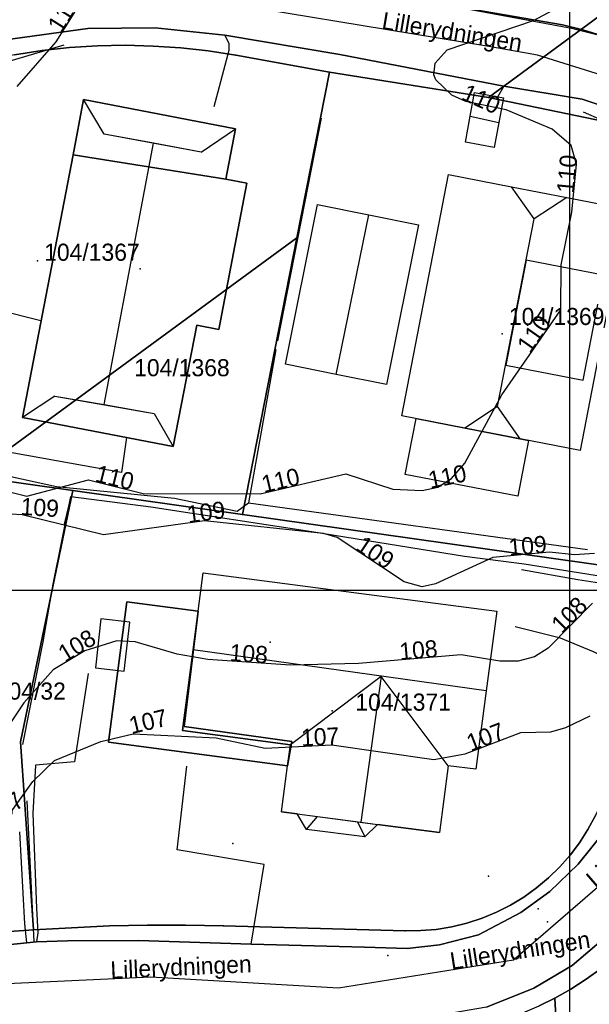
# Model space of a CAD drawing. Header units: metres. Extents: x 92348 to 92653, y 1600225 to 1600392.
# Tile 10 of 14: x 92518 to 92551, y 1600276 to 1600333. Entities that reach past the tile are written whole.
import ezdxf

# ---------------------------------------------------------------- set-up
doc = ezdxf.new("R2010")
doc.units = ezdxf.units.M
doc.header["$LTSCALE"] = 25.4
for name, color, linetype in [('Adresse', 10, 'Continuous'), ('AnnenBygning', 10, 'Continuous'), ('AnnetVegarealAvgrensning', 10, 'Continuous'), ('ArealressursFlate', 10, 'Continuous'), ('ArealressursGrense', 10, 'Continuous'), ('Bygning', 10, 'Continuous'), ('Bygningsdelelinje', 10, 'Continuous'), ('Bygningslinje', 10, 'Continuous'), ('Eiendomsgrense', 10, 'Continuous'), ('elveg20.v_kartverket_255_veglenke', 10, 'Continuous'), ('Flaggstang', 10, 'Continuous'), ('GatenavnTekst', 10, 'Continuous'), ('Gidtekst', 10, 'Continuous'), ('Gjerde', 10, 'Continuous'), ('GnrBnrTekst', 10, 'Continuous'), ('Hekk', 10, 'Continuous'), ('HoydeTekst', 10, 'Continuous'), ('HøydeKurve', 10, 'Continuous'), ('Kumlokk', 10, 'Continuous'), ('Mast', 10, 'Continuous'), ('MurLoddrett', 10, 'Continuous'), ('Mønelinje', 10, 'Continuous'), ('Rutenett', 10, 'Continuous'), ('Takkant', 10, 'Continuous'), ('Taksprang', 10, 'Continuous'), ('TaksprangBunn', 10, 'Continuous'), ('Teig', 10, 'Continuous'), ('Teiggrensepunkt', 10, 'Continuous'), ('Trapp', 10, 'Continuous'), ('VegAnnenAvgrensning', 10, 'Continuous'), ('Vegdekkekant', 10, 'Continuous'), ('VegKjørende', 10, 'Continuous'), ('Veranda', 10, 'Continuous')]:
    doc.layers.add(name, color=color, linetype=linetype)

msp = doc.modelspace()

# ---------------------------------------------------------------- linework, layer by layer
at = {"layer": 'Adresse'}
for p in [(92524.944, 1600318.773), (92546.068, 1600314.976), (92532.539, 1600296.981)]:
    msp.add_point(p, dxfattribs=at)
at = {"layer": 'AnnenBygning'}
msp.add_polyline3d([(92543.93, 1600326.15, 111.66), (92544.2, 1600327.68, 112.12), (92544.46, 1600329.05, 111.66), (92546.15, 1600328.74, 111.66), (92545.89, 1600327.31, 112.12), (92545.61, 1600325.84, 111.66)], close=True, dxfattribs=at)
at = {"layer": 'AnnetVegarealAvgrensning'}
msp.add_line((92546.17, 1600329.42, 109.8), (92545.81, 1600328.78, 109.92), dxfattribs=at)
for points in [[(92529.26, 1600328.24, 110.65), (92530.13, 1600331.52, 110.44), (92530.14, 1600331.92, 110.44), (92529.88, 1600332.4, 110.44)], [(92547.2, 1600301.22, 108.75), (92550.5, 1600300.64, 107.97), (92553.79, 1600300.13, 107.4), (92556.54, 1600299.65, 106.84), (92557.97, 1600299.64, 106.84)], [(92555.11, 1600292.53, 106.42), (92554.67, 1600293.63, 106.58), (92553.61, 1600295.03, 106.85), (92552.65, 1600295.78, 107.05), (92551.4, 1600296.42, 107.41), (92549.49, 1600297.21, 107.86), (92546.83, 1600297.86, 108.43)], [(92521.91, 1600295.14, 107.02), (92521.1, 1600289.99, 106.75), (92518.83, 1600289.79, 106.73), (92518.67, 1600286.97, 106.61), (92518.88, 1600281.44, 106.43), (92518.96, 1600280, 106.39), (92518.89, 1600279.49, 106.33)], [(92531.43, 1600279.34, 106.27), (92532.18, 1600284, 106.34), (92527.1, 1600284.85, 106.52), (92527.67, 1600289.73, 106.79)], [(92518.33, 1600279.43, 106.36), (92518.2, 1600280.53, 106.45), (92517.92, 1600285.91, 106.63)]]:
    msp.add_polyline3d(points, dxfattribs=at)
at = {"layer": 'ArealressursFlate'}
for points in [[(92553.05, 1600332.02), (92550.78, 1600332.72), (92549.6, 1600333), (92542.14, 1600334.29)], [(92542.14, 1600334.29), (92549.6, 1600333), (92550.78, 1600332.72), (92553.05, 1600332.02)], [(92553.01, 1600327.9), (92550.74, 1600328.67), (92546.17, 1600329.42), (92536.6, 1600331.28), (92529.88, 1600332.4), (92525.82, 1600332.84), (92521.89, 1600332.8), (92517.08, 1600332.13), (92513.17, 1600331.11), (92509.76, 1600329.93), (92506.1, 1600328.33), (92504.16, 1600327.29), (92503.33, 1600326.65), (92502.34, 1600326.1), (92500.86, 1600325.21), (92498.81, 1600326.64), (92496.26, 1600328.42), (92503.53, 1600331.56), (92508.13, 1600333.53)], [(92517.08, 1600332.13), (92521.89, 1600332.8), (92525.82, 1600332.84), (92529.88, 1600332.4), (92536.6, 1600331.28), (92546.17, 1600329.42), (92550.74, 1600328.67), (92553.01, 1600327.9)], [(92513.59, 1600278.93), (92518.33, 1600279.43), (92518.89, 1600279.49), (92520.69, 1600279.54), (92524.84, 1600279.57), (92531.43, 1600279.34), (92538.04, 1600279.17), (92540.53, 1600279.09), (92542.41, 1600279.3), (92544.69, 1600279.89), (92547.17, 1600281.19), (92548.86, 1600282.42), (92550.52, 1600284.02), (92552.11, 1600286)], [(92552.11, 1600286), (92550.52, 1600284.02), (92548.86, 1600282.42), (92547.17, 1600281.19), (92544.69, 1600279.89), (92542.41, 1600279.3), (92540.53, 1600279.09), (92538.04, 1600279.17), (92531.43, 1600279.34), (92524.84, 1600279.57), (92520.69, 1600279.54), (92518.89, 1600279.49), (92518.33, 1600279.43), (92513.59, 1600278.93)], [(92545.16, 1600275.68), (92547.92, 1600276.77), (92550.16, 1600278.1), (92552, 1600279.65)], [(92552, 1600279.65), (92550.16, 1600278.1), (92547.92, 1600276.77), (92545.16, 1600275.68)]]:
    msp.add_lwpolyline(points, dxfattribs=at)
at = {"layer": 'ArealressursGrense'}
for p, q in [((92542.14, 1600334.29), (92549.6, 1600333)), ((92549.6, 1600333), (92550.78, 1600332.72)), ((92518.89, 1600279.49), (92518.33, 1600279.43))]:
    msp.add_line(p, q, dxfattribs=at)
for points in [[(92500.86, 1600325.21), (92502.34, 1600326.1), (92503.33, 1600326.65), (92504.16, 1600327.29), (92506.1, 1600328.33), (92509.76, 1600329.93), (92513.17, 1600331.11), (92517.08, 1600332.13), (92521.89, 1600332.8), (92525.82, 1600332.84), (92529.88, 1600332.4)], [(92529.88, 1600332.4), (92536.6, 1600331.28), (92546.17, 1600329.42)], [(92550.78, 1600332.72), (92553.05, 1600332.02), (92555.06, 1600331.31), (92557.48, 1600330.13), (92559.32, 1600328.94)], [(92557.97, 1600299.64), (92559.78, 1600304.24), (92561.88, 1600309.76), (92562.88, 1600313.11), (92562.99, 1600314.82), (92562.72, 1600316.54), (92562.1, 1600318.73), (92561.05, 1600320.96), (92560.04, 1600322.56), (92558.4, 1600324.3), (92557.23, 1600325.46), (92555.01, 1600327.04), (92553.01, 1600327.9), (92550.74, 1600328.67), (92546.17, 1600329.42)], [(92555.11, 1600292.53), (92553.36, 1600288.42), (92552.11, 1600286), (92550.52, 1600284.02), (92548.86, 1600282.42), (92547.17, 1600281.19), (92544.69, 1600279.89), (92542.41, 1600279.3), (92540.53, 1600279.09), (92538.04, 1600279.17), (92531.43, 1600279.34)], [(92554.14, 1600281.88), (92552, 1600279.65), (92550.16, 1600278.1), (92547.92, 1600276.77), (92545.16, 1600275.68), (92542, 1600275.13)], [(92518.33, 1600279.43), (92513.59, 1600278.93), (92510.85, 1600278.49)], [(92531.43, 1600279.34), (92524.84, 1600279.57), (92520.69, 1600279.54), (92518.89, 1600279.49)]]:
    msp.add_lwpolyline(points, dxfattribs=at)
at = {"layer": 'Bygning'}
for points in [[(92521.02, 1600325.42, 114.05), (92521.63, 1600328.65, 114.1), (92530.51, 1600326.94, 113.93), (92529.94, 1600324, 113.91)], [(92521.02, 1600325.42, 113.96), (92529.94, 1600324, 113.91), (92531.17, 1600323.76, 113.44), (92529.53, 1600315.23, 113.44), (92528.24, 1600315.48, 113.82), (92526.87, 1600308.39, 113.82), (92518.07, 1600310.09, 113.82)], [(92549.85, 1600322.93, 116.72), (92553.35, 1600322.25, 113.45), (92550.63, 1600308.17, 113.45), (92547.12, 1600308.85, 116.72), (92543.9, 1600309.47, 116.72), (92540.22, 1600310.18, 113.45), (92542.94, 1600324.27, 113.45), (92546.63, 1600323.56, 116.72)], [(92536.39, 1600312.6, 114.42), (92533.42, 1600313.2, 113.07), (92535.3, 1600322.52, 113.07), (92538.29, 1600321.92, 114.42), (92541.19, 1600321.33, 113.07), (92539.32, 1600312.01, 113.07)], [(92533.55, 1600289.75, 110.25), (92533.79, 1600291.18, 112.31), (92527.5, 1600292.05, 112.28), (92528.33, 1600298.78, 110.17), (92528.62, 1600301.03, 112.39), (92545.76, 1600298.78, 112.39), (92545.15, 1600294.13, 115.44), (92544.54, 1600289.56, 112.39), (92542.93, 1600289.76, 112.39), (92542.42, 1600285.86, 112.39), (92538.8, 1600286.34, 114.79), (92538.05, 1600285.61, 112.35), (92534.66, 1600286.05, 112.35), (92534.1, 1600286.95, 112.35), (92533.2, 1600287.07, 112.39)], [(92533.55, 1600289.75, 110.25), (92523.09, 1600291.13, 110.17), (92524.17, 1600299.33, 110.17), (92528.33, 1600298.78, 110.17), (92527.5, 1600292.05, 112.28), (92533.79, 1600291.18, 112.31)]]:
    msp.add_polyline3d(points, close=True, dxfattribs=at)
at = {"layer": 'Bygningsdelelinje'}
msp.add_line((92529.94, 1600324, 113.91), (92521.02, 1600325.42, 113.96), dxfattribs=at)
msp.add_polyline3d([(92533.55, 1600289.75, 110.25), (92533.79, 1600291.18, 112.31), (92527.5, 1600292.05, 112.28), (92528.33, 1600298.78, 110.17)], dxfattribs=at)
at = {"layer": 'Bygningslinje'}
for p, q in [((92522.84, 1600326.62, 115.06), (92521.63, 1600328.65, 114.1)), ((92528.51, 1600325.57, 115.06), (92530.51, 1600326.94, 113.93)), ((92519.96, 1600311.33, 115.07), (92518.07, 1600310.09, 113.82)), ((92525.76, 1600310.33, 115.07), (92526.87, 1600308.39, 113.82)), ((92534.66, 1600286.05, 112.35), (92535.29, 1600286.8, 112.88)), ((92537.63, 1600286.49, 112.88), (92538.05, 1600285.61, 112.35))]:
    msp.add_line(p, q, dxfattribs=at)
for points in [[(92549.85, 1600322.93, 116.72), (92547.94, 1600321.69, 117.86), (92546.63, 1600323.56, 116.72)], [(92546.29, 1600313.14, 117.86), (92550.81, 1600312.26, 116.15), (92551.99, 1600318.4, 116.15), (92547.47, 1600319.28, 117.86), (92546.29, 1600313.14, 117.86)], [(92547.12, 1600308.85, 116.72), (92545.81, 1600310.72, 117.86), (92543.9, 1600309.47, 116.72)], [(92542.93, 1600289.76, 112.39), (92539.01, 1600294.98, 115.44), (92533.71, 1600290.98, 112.35)]]:
    msp.add_polyline3d(points, dxfattribs=at)
at = {"layer": 'Eiendomsgrense'}
for p, q in [((92551.74, 1600333.52), (92545.27, 1600328.76)), ((92535.99, 1600330.25), (92530.52, 1600331.23)), ((92535.99, 1600330.25), (92534.08, 1600320.57)), ((92545.27, 1600328.76), (92535.99, 1600330.25)), ((92545.27, 1600328.76), (92552.15, 1600327.34)), ((92534.08, 1600320.57), (92515.1, 1600306.66)), ((92534.08, 1600320.57), (92530.91, 1600304.42)), ((92521.01, 1600305.82), (92515.1, 1600306.66)), ((92517.95, 1600291.16), (92521.01, 1600305.82)), ((92530.91, 1600304.42), (92521.01, 1600305.82)), ((92557.06, 1600300.72), (92530.91, 1600304.42)), ((92518.72, 1600280.18), (92517.95, 1600291.16)), ((92540.41, 1600280.13), (92529.8, 1600280.42)), ((92550.89, 1600244.32), (92549.15, 1600276.19))]:
    msp.add_line(p, q, dxfattribs=at)
for points in [[(92530.52, 1600331.23), (92528.91, 1600331.48), (92527.31, 1600331.67), (92525.69, 1600331.77), (92524.07, 1600331.81), (92522.45, 1600331.78), (92520.82, 1600331.68), (92519.21, 1600331.51), (92517.61, 1600331.26), (92516.01, 1600330.95), (92514.44, 1600330.57), (92512.88, 1600330.11), (92511.35, 1600329.59), (92509.83, 1600329), (92508.35, 1600328.35), (92506.89, 1600327.63), (92505.47, 1600326.85)], [(92551.89, 1600287.68), (92551.52, 1600286.85), (92551.08, 1600286.04), (92550.6, 1600285.27), (92550.05, 1600284.54), (92549.44, 1600283.86), (92548.79, 1600283.21), (92548.08, 1600282.63), (92547.34, 1600282.1), (92546.56, 1600281.62), (92545.74, 1600281.21), (92544.9, 1600280.86), (92544.02, 1600280.58), (92543.14, 1600280.36), (92542.23, 1600280.21), (92541.32, 1600280.14), (92540.41, 1600280.13)], [(92549.15, 1600276.19), (92550.09, 1600276.72), (92550.98, 1600277.3), (92551.85, 1600277.93), (92552.66, 1600278.61), (92553.45, 1600279.34), (92554.18, 1600280.12), (92554.87, 1600280.94), (92555.51, 1600281.8)], [(92529.8, 1600280.42), (92527.58, 1600280.46), (92525.37, 1600280.45), (92523.15, 1600280.41), (92520.93, 1600280.31), (92518.72, 1600280.18)], [(92518.72, 1600280.18), (92516.17, 1600280), (92513.62, 1600279.76), (92511.09, 1600279.46), (92508.55, 1600279.1), (92506.02, 1600278.69)], [(92540.24, 1600274.13), (92541.27, 1600274.12), (92542.29, 1600274.18), (92543.32, 1600274.3), (92544.33, 1600274.47), (92545.33, 1600274.71), (92546.31, 1600275), (92547.28, 1600275.34), (92548.23, 1600275.74), (92549.15, 1600276.19)]]:
    msp.add_lwpolyline(points, dxfattribs=at)
at = {"layer": 'elveg20.v_kartverket_255_veglenke'}
msp.add_polyline3d([(92473.431, 1600274.052, 108.94), (92476.608, 1600273.794, 108.939), (92484.016, 1600273.915, 108.639), (92490.619, 1600274.079, 108.239), (92497.493, 1600274.663, 108.139), (92508.799, 1600276.36, 107.739), (92513.372, 1600276.882, 107.539), (92525.56, 1600277.439, 107.139), (92536.529, 1600276.808, 107.139), (92546.738, 1600278.428, 107.239), (92551.65, 1600282.683, 107.239), (92553.326, 1600284.504, 107.339), (92555.603, 1600289.175, 107.439), (92556.274, 1600291.026, 107.439), (92559.459, 1600298.466, 107.839), (92560.673, 1600301.157, 107.939), (92564.952, 1600312.984, 108.639), (92565.039, 1600314.593, 108.939), (92563.365, 1600321.29, 109.439), (92561.921, 1600323.293, 109.639), (92556.228, 1600328.706, 110.039), (92548.132, 1600331.243, 110.739), (92545.291, 1600331.745, 110.939), (92526.127, 1600334.906, 111.739)], dxfattribs=at)
at = {"layer": 'Flaggstang'}
msp.add_point((92545.27, 1600283.31, 118.49), dxfattribs=at)
at = {"layer": 'Gidtekst'}
for p in [(92518.946, 1600319.235), (92547.56, 1600315.483), (92527.799, 1600312.508), (92536.152, 1600292.957)]:
    msp.add_point(p, dxfattribs=at)
at = {"layer": 'Gjerde'}
for p, q in [((92535.5, 1600327.56, 111.17), (92532.95, 1600314.57, 111.02)), ((92518.75, 1600279.48, 106.93), (92518.35, 1600287.71, 107.15))]:
    msp.add_line(p, q, dxfattribs=at)
msp.add_polyline3d([(92518.09, 1600291, 108.61), (92519.27, 1600297, 108.94), (92519.86, 1600300.36, 109.33), (92520.9, 1600305.47, 109.8)], dxfattribs=at)
at = {"layer": 'Hekk'}
for p, q in [((92520.48, 1600331.81, 111.72), (92508.27, 1600328.24, 111.92)), ((92532.86, 1600314.05, 111.42), (92531.27, 1600305.1, 110.75)), ((92531.27, 1600305.1, 110.75), (92551.06, 1600302.38, 110.19))]:
    msp.add_line(p, q, dxfattribs=at)
for points in [[(92554.53, 1600303.11, 110.05), (92556.47, 1600305.29, 110.05), (92557.84, 1600308.72, 110.05), (92559.11, 1600312.52, 110.13), (92559.68, 1600315.31, 110.17), (92560.06, 1600317.94, 110.17), (92559.47, 1600319.66, 110.17), (92558.51, 1600321.57, 110.17), (92557.66, 1600322.93, 110.17), (92556.71, 1600324.14, 110.17), (92555.51, 1600325.4, 110.17), (92551.89, 1600327.44, 110.34), (92550.82, 1600327.9, 110.34)], [(92506.53, 1600309.28, 110.78), (92511.42, 1600307.94, 110.8), (92520.05, 1600306.06, 111.17), (92526.95, 1600305.37, 110.97), (92530.61, 1600304.62, 110.75), (92531.27, 1600305.1, 110.75)]]:
    msp.add_polyline3d(points, dxfattribs=at)
at = {"layer": 'HøydeKurve'}
for points in [[(92517.76, 1600329.41, 111), (92520.03, 1600332.01, 111), (92522.24, 1600335.53, 111)], [(92517.32, 1600305.74, 110), (92518.32, 1600305.5, 110), (92521.92, 1600306.45, 110), (92525.11, 1600305.66, 110), (92531.94, 1600305.63, 110), (92536.94, 1600306.8, 110), (92539.69, 1600305.9, 110), (92541.4, 1600305.83, 110), (92542.32, 1600306.02, 110), (92543.11, 1600306.52, 110), (92543.9, 1600307.42, 110), (92546.06, 1600311.42, 110), (92549.5, 1600316.37, 110), (92549.53, 1600318.99, 110), (92550.15, 1600322.08, 110), (92550.42, 1600324.87, 110), (92550.1, 1600325.97, 110), (92549, 1600326.91, 110), (92546.31, 1600328.05, 110), (92543.95, 1600328.54, 110), (92543.13, 1600328.91, 110), (92542.21, 1600329.79, 110), (92542.09, 1600330.09, 110), (92542.17, 1600330.76, 110), (92542.87, 1600331.55, 110), (92547.91, 1600333.25, 110), (92549.33, 1600334.01, 110)], [(92551.46, 1600302.14, 109), (92550.3, 1600302.07, 109), (92548.85, 1600302.22, 109), (92545.54, 1600301.92, 109), (92542.19, 1600300.38, 109), (92541.4, 1600300.21, 109), (92540.35, 1600300.5, 109), (92536.45, 1600303.08, 109), (92535.64, 1600303.32, 109), (92528.69, 1600304.05, 109), (92522.8, 1600303.24, 109), (92518.06, 1600304.4, 109), (92516.75, 1600304.48, 109)], [(92551.36, 1600299.25, 108), (92548.76, 1600296.62, 108), (92547.96, 1600296.12, 108), (92547.01, 1600295.87, 108), (92545.94, 1600295.87, 108), (92543.69, 1600296.23, 108), (92537.68, 1600295.72, 108), (92533.72, 1600295.64, 108), (92528.9, 1600295.96, 108), (92527.11, 1600296.28, 108), (92524.64, 1600296.99, 108), (92523.58, 1600297.05, 108), (92521.7, 1600296.47, 108), (92519.87, 1600295.36, 108), (92518.15, 1600293.44, 108), (92515.86, 1600290.01, 108)], [(92503.03, 1600275.17, 107), (92497.93, 1600279.37, 107), (92495.25, 1600282.94, 107), (92495.5, 1600284.95, 107), (92496.23, 1600285.76, 107), (92498.81, 1600287.17, 107), (92499.82, 1600287.34, 107), (92511.34, 1600285.9, 107), (92515.97, 1600285.89, 107), (92516.42, 1600286.05, 107), (92517.01, 1600286.53, 107), (92518.67, 1600288.84, 107), (92519.93, 1600290.06, 107), (92522.65, 1600291.18, 107), (92524.54, 1600291.63, 107), (92529.37, 1600291.4, 107), (92532.23, 1600290.79, 107), (92536.13, 1600290.99, 107), (92542.09, 1600290.13, 107), (92543.92, 1600290.45, 107), (92547.16, 1600291.71, 107), (92548.91, 1600291.74, 107), (92549.8, 1600291.99, 107), (92551.22, 1600292.68, 107)]]:
    msp.add_polyline3d(points, dxfattribs=at)
at = {"layer": 'Kumlokk'}
for p in [(92548.17, 1600281.41, 106.23), (92548.73, 1600280.66, 106.31), (92539.41, 1600278.68, 106.15)]:
    msp.add_point(p, dxfattribs=at)
at = {"layer": 'Mast'}
msp.add_point((92530.36, 1600285.23, 106.51), dxfattribs=at)
at = {"layer": 'MurLoddrett'}
msp.add_line((92520.9, 1600305.47, 109.8), (92520.5, 1600303.86, 109.01), dxfattribs=at)
msp.add_polyline3d([(92520.9, 1600305.47, 109.8), (92525.57, 1600304.88, 109.72), (92534.97, 1600303.44, 109.68), (92543.88, 1600302, 109.51), (92547.37, 1600301.55, 109.38), (92552.96, 1600300.65, 108.36), (92557.18, 1600299.97, 107.31)], dxfattribs=at)
at = {"layer": 'Mønelinje'}
for p, q in [((92544.2, 1600327.68, 112.12), (92545.89, 1600327.31, 112.12)), ((92522.83, 1600310.84, 116.94), (92525.71, 1600326.09, 116.94)), ((92536.39, 1600312.6, 114.42), (92538.29, 1600321.92, 114.42)), ((92545.81, 1600310.72, 117.86), (92547.94, 1600321.69, 117.86)), ((92545.15, 1600294.13, 115.44), (92528.04, 1600296.52, 115.44)), ((92539.01, 1600294.98, 115.44), (92537.82, 1600286.46, 115.44))]:
    msp.add_line(p, q, dxfattribs=at)
at = {"layer": 'Rutenett'}
for p, q in [((92550, 1600386.577), (92550, 1600225.094)), ((92347.8, 1600300), (92626.349, 1600300))]:
    msp.add_line(p, q, dxfattribs=at)
at = {"layer": 'Takkant'}
for p, q in [((92533.2, 1600287.07, 112.39), (92533.55, 1600289.75, 112.36)), ((92533.2, 1600287.07, 112.39), (92534.1, 1600286.95, 112.98)), ((92538.8, 1600286.34, 114.79), (92542.42, 1600285.86, 112.39))]:
    msp.add_line(p, q, dxfattribs=at)
for points in [[(92543.93, 1600326.15, 111.66), (92544.2, 1600327.68, 112.12), (92544.46, 1600329.05, 111.66), (92546.15, 1600328.74, 111.66), (92545.89, 1600327.31, 112.12), (92545.61, 1600325.84, 111.66), (92543.93, 1600326.15, 111.66)], [(92529.94, 1600324, 113.91), (92530.51, 1600326.94, 113.93), (92521.63, 1600328.65, 114.1), (92521.02, 1600325.42, 114.05)], [(92521.02, 1600325.42, 114.05), (92518.07, 1600310.09, 113.82), (92526.87, 1600308.39, 113.82), (92528.24, 1600315.48, 113.82), (92529.53, 1600315.23, 113.44), (92531.17, 1600323.76, 113.44), (92529.94, 1600324, 113.91)], [(92549.85, 1600322.93, 116.72), (92553.35, 1600322.25, 113.45), (92550.63, 1600308.17, 113.45), (92547.12, 1600308.85, 116.72), (92543.9, 1600309.47, 116.72), (92540.22, 1600310.18, 113.45), (92542.94, 1600324.27, 113.45), (92546.63, 1600323.56, 116.72), (92549.85, 1600322.93, 116.72)], [(92536.39, 1600312.6, 114.42), (92533.42, 1600313.2, 113.07), (92535.3, 1600322.52, 113.07), (92538.29, 1600321.92, 114.42), (92541.19, 1600321.33, 113.07), (92539.32, 1600312.01, 113.07), (92536.39, 1600312.6, 114.42)], [(92528.33, 1600298.78, 113.91), (92528.62, 1600301.03, 112.39), (92545.76, 1600298.78, 112.39), (92545.15, 1600294.13, 115.44), (92544.54, 1600289.56, 112.39), (92542.93, 1600289.76, 112.39), (92542.42, 1600285.86, 112.39)], [(92533.55, 1600289.75, 110.25), (92523.09, 1600291.13, 110.17), (92524.17, 1600299.33, 110.17), (92528.33, 1600298.78, 110.17)], [(92538.8, 1600286.34, 112.35), (92538.05, 1600285.61, 112.35), (92534.66, 1600286.05, 112.35), (92534.1, 1600286.95, 112.35)]]:
    msp.add_polyline3d(points, dxfattribs=at)
at = {"layer": 'Taksprang'}
for p, q in [((92525.71, 1600326.09, 116.94), (92522.84, 1600326.62, 115.06)), ((92528.51, 1600325.57, 115.06), (92525.71, 1600326.09, 116.94)), ((92519.96, 1600311.33, 115.07), (92522.83, 1600310.84, 116.94)), ((92522.83, 1600310.84, 116.94), (92525.76, 1600310.33, 115.07)), ((92528.04, 1600296.52, 115.44), (92528.33, 1600298.78, 113.91)), ((92533.55, 1600289.75, 112.36), (92533.71, 1600290.98, 112.35))]:
    msp.add_line(p, q, dxfattribs=at)
for points in [[(92533.71, 1600290.98, 112.35), (92527.41, 1600291.81, 112.35), (92528.04, 1600296.52, 115.44)], [(92534.1, 1600286.95, 112.98), (92535.29, 1600286.8, 113.77), (92537.82, 1600286.46, 115.44), (92538.8, 1600286.34, 114.79)]]:
    msp.add_polyline3d(points, dxfattribs=at)
at = {"layer": 'TaksprangBunn'}
for p, q in [((92528.51, 1600325.57, 115.06), (92522.84, 1600326.62, 115.06)), ((92519.96, 1600311.33, 115.07), (92525.76, 1600310.33, 115.07)), ((92533.71, 1600290.98, 110.24), (92533.55, 1600289.75, 110.25))]:
    msp.add_line(p, q, dxfattribs=at)
for points in [[(92528.33, 1600298.78, 110.17), (92527.41, 1600291.81, 110.24), (92533.71, 1600290.98, 110.24)], [(92534.1, 1600286.95, 112.35), (92535.29, 1600286.8, 112.88), (92537.63, 1600286.49, 112.88), (92538.8, 1600286.34, 112.35)]]:
    msp.add_polyline3d(points, dxfattribs=at)
at = {"layer": 'Teig'}
for points in [[(92551.74, 1600333.52), (92545.27, 1600328.76), (92535.99, 1600330.25), (92530.52, 1600331.23), (92528.91, 1600331.48), (92527.31, 1600331.67), (92525.69, 1600331.77), (92524.07, 1600331.81), (92522.45, 1600331.78), (92520.82, 1600331.68), (92519.21, 1600331.51), (92517.61, 1600331.26)], [(92552.15, 1600327.34), (92545.27, 1600328.76), (92551.74, 1600333.52)], [(92517.61, 1600331.26), (92519.21, 1600331.51), (92520.82, 1600331.68), (92522.45, 1600331.78), (92524.07, 1600331.81), (92525.69, 1600331.77), (92527.31, 1600331.67), (92528.91, 1600331.48), (92530.52, 1600331.23), (92535.99, 1600330.25), (92534.08, 1600320.57), (92515.1, 1600306.66)], [(92557.06, 1600300.72), (92530.91, 1600304.42), (92534.08, 1600320.57), (92535.99, 1600330.25), (92545.27, 1600328.76), (92552.15, 1600327.34)], [(92551.52, 1600286.85), (92551.08, 1600286.04), (92550.6, 1600285.27), (92550.05, 1600284.54), (92549.44, 1600283.86), (92548.79, 1600283.21), (92548.08, 1600282.63), (92547.34, 1600282.1), (92546.56, 1600281.62), (92545.74, 1600281.21), (92544.9, 1600280.86), (92544.02, 1600280.58), (92543.14, 1600280.36), (92542.23, 1600280.21), (92541.32, 1600280.14), (92540.41, 1600280.13), (92529.8, 1600280.42), (92527.58, 1600280.46), (92525.37, 1600280.45), (92523.15, 1600280.41), (92520.93, 1600280.31), (92518.72, 1600280.18), (92517.95, 1600291.16), (92521.01, 1600305.82), (92530.91, 1600304.42), (92557.06, 1600300.72)], [(92516.17, 1600280), (92518.72, 1600280.18), (92520.93, 1600280.31), (92523.15, 1600280.41), (92525.37, 1600280.45), (92527.58, 1600280.46), (92529.8, 1600280.42), (92540.41, 1600280.13), (92541.32, 1600280.14), (92542.23, 1600280.21), (92543.14, 1600280.36), (92544.02, 1600280.58), (92544.9, 1600280.86), (92545.74, 1600281.21), (92546.56, 1600281.62), (92547.34, 1600282.1), (92548.08, 1600282.63), (92548.79, 1600283.21), (92549.44, 1600283.86), (92550.05, 1600284.54), (92550.6, 1600285.27), (92551.08, 1600286.04), (92551.52, 1600286.85)], [(92551.85, 1600277.93), (92550.98, 1600277.3), (92550.09, 1600276.72), (92549.15, 1600276.19), (92548.23, 1600275.74)], [(92553.17, 1600243.52), (92550.89, 1600244.32), (92549.15, 1600276.19), (92550.09, 1600276.72), (92550.98, 1600277.3), (92551.85, 1600277.93)]]:
    msp.add_lwpolyline(points, dxfattribs=at)
for points in [[(92521.01, 1600305.82), (92515.1, 1600306.66), (92534.08, 1600320.57), (92530.91, 1600304.42)], [(92506.02, 1600278.69), (92504.64, 1600278.37), (92503.24, 1600278.08), (92506.88, 1600300.62), (92515.1, 1600306.66), (92521.01, 1600305.82), (92517.95, 1600291.16), (92518.72, 1600280.18), (92516.17, 1600280), (92513.62, 1600279.76), (92511.09, 1600279.46), (92508.55, 1600279.1)], [(92550.89, 1600244.32), (92548.47, 1600245.12), (92546.02, 1600245.85), (92543.57, 1600246.53), (92541.09, 1600247.16), (92538.6, 1600247.72), (92536.1, 1600248.23), (92533.59, 1600248.68), (92531.08, 1600249.08), (92528.54, 1600249.41), (92527.13, 1600274.46), (92528.38, 1600274.45), (92529.63, 1600274.42), (92540.24, 1600274.13), (92541.27, 1600274.12), (92542.29, 1600274.18), (92543.32, 1600274.3), (92544.33, 1600274.47), (92545.33, 1600274.71), (92546.31, 1600275), (92547.28, 1600275.34), (92548.23, 1600275.74), (92549.15, 1600276.19)]]:
    msp.add_lwpolyline(points, close=True, dxfattribs=at)
at = {"layer": 'Teiggrensepunkt'}
for p in [(92530.52, 1600331.23), (92535.99, 1600330.25), (92545.27, 1600328.76), (92534.08, 1600320.57), (92521.01, 1600305.82), (92530.91, 1600304.42), (92517.95, 1600291.16), (92518.72, 1600280.18), (92529.8, 1600280.42), (92540.41, 1600280.13), (92549.15, 1600276.19)]:
    msp.add_point(p, dxfattribs=at)
at = {"layer": 'Trapp'}
msp.add_polyline3d([(92524.01, 1600295.29, 107.01), (92524.33, 1600298.14, 108.77), (92522.65, 1600298.33, 108.78), (92522.33, 1600295.48, 107.01)], close=True, dxfattribs=at)
at = {"layer": 'VegAnnenAvgrensning'}
for points in [[(92542.14, 1600334.29, 110.11), (92550.13, 1600332.81, 109.67), (92553.32, 1600332.01, 109.48), (92555.74, 1600331.09, 109.35), (92557.47, 1600330.1, 109.24), (92559.27, 1600328.84, 109.11), (92560.79, 1600327.55, 109.05)], [(92529.88, 1600332.4, 110.44), (92536.6, 1600331.28, 110.11), (92546.17, 1600329.42, 109.8)], [(92554.14, 1600281.88, 106.48), (92552, 1600279.65, 106.45), (92550.16, 1600278.1, 106.41), (92547.92, 1600276.77, 106.38), (92545.16, 1600275.68, 106.31), (92542, 1600275.13, 106.31)], [(92518.33, 1600279.43, 106.36), (92513.59, 1600278.93, 106.47), (92510.85, 1600278.49, 106.57)], [(92531.43, 1600279.34, 106.27), (92524.84, 1600279.57, 106.25), (92520.69, 1600279.54, 106.27), (92518.89, 1600279.49, 106.33)]]:
    msp.add_polyline3d(points, dxfattribs=at)
at = {"layer": 'Vegdekkekant'}
msp.add_line((92518.89, 1600279.49, 106.33), (92518.33, 1600279.43, 106.36), dxfattribs=at)
for points in [[(92529.88, 1600332.4, 110.44), (92525.82, 1600332.84, 110.66), (92521.89, 1600332.8, 110.8), (92517.08, 1600332.13, 110.98), (92513.17, 1600331.11, 111.17), (92509.76, 1600329.93, 111.27), (92506.1, 1600328.33, 111.37), (92504.16, 1600327.29, 111.41), (92503.33, 1600326.65, 111.32), (92502.34, 1600326.1, 111.32)], [(92557.97, 1600299.64, 106.84), (92559.78, 1600304.24, 107.23), (92561.88, 1600309.76, 107.53), (92562.88, 1600313.11, 107.76), (92562.99, 1600314.82, 108), (92562.72, 1600316.54, 108.09), (92562.1, 1600318.73, 108.29), (92561.05, 1600320.96, 108.55), (92560.04, 1600322.56, 108.65), (92558.4, 1600324.3, 108.67), (92557.23, 1600325.46, 108.77), (92555.01, 1600327.04, 109.07), (92553.01, 1600327.9, 109.25), (92550.74, 1600328.67, 109.5), (92546.17, 1600329.42, 109.8)], [(92555.11, 1600292.53, 106.42), (92553.36, 1600288.42, 106.41), (92552.11, 1600286, 106.35), (92550.52, 1600284.02, 106.33), (92548.86, 1600282.42, 106.3), (92547.17, 1600281.19, 106.24), (92544.69, 1600279.89, 106.22), (92542.41, 1600279.3, 106.22), (92540.53, 1600279.09, 106.18), (92538.04, 1600279.17, 106.16), (92531.43, 1600279.34, 106.27)]]:
    msp.add_polyline3d(points, dxfattribs=at)
at = {"layer": 'VegKjørende'}
for points in [[(92542.14, 1600334.29, 110.11), (92550.13, 1600332.81, 109.67), (92553.32, 1600332.01, 109.48)], [(92553.01, 1600327.9, 109.25), (92550.74, 1600328.67, 109.5), (92546.17, 1600329.42, 109.8), (92536.6, 1600331.28, 110.11), (92529.88, 1600332.4, 110.44), (92525.82, 1600332.84, 110.66), (92521.89, 1600332.8, 110.8), (92517.08, 1600332.13, 110.98), (92513.17, 1600331.11, 111.17), (92509.76, 1600329.93, 111.27), (92506.1, 1600328.33, 111.37), (92504.16, 1600327.29, 111.41), (92503.33, 1600326.65, 111.32), (92502.34, 1600326.1, 111.32), (92500.86, 1600325.21, 111.22), (92498.81, 1600326.64, 111.24), (92496.26, 1600328.42, 111.29), (92503.53, 1600331.56, 111.47), (92508.13, 1600333.53, 111.42)], [(92513.59, 1600278.93, 106.47), (92518.33, 1600279.43, 106.36), (92518.89, 1600279.49, 106.33), (92520.69, 1600279.54, 106.27), (92524.84, 1600279.57, 106.25), (92531.43, 1600279.34, 106.27), (92538.04, 1600279.17, 106.16), (92540.53, 1600279.09, 106.18), (92542.41, 1600279.3, 106.22), (92544.69, 1600279.89, 106.22), (92547.17, 1600281.19, 106.24), (92548.86, 1600282.42, 106.3), (92550.52, 1600284.02, 106.33), (92552.11, 1600286, 106.35)], [(92552, 1600279.65, 106.45), (92550.16, 1600278.1, 106.41), (92547.92, 1600276.77, 106.38), (92545.16, 1600275.68, 106.31)]]:
    msp.add_polyline3d(points, dxfattribs=at)
at = {"layer": 'Veranda'}
for points in [[(92524.15, 1600308.92, 111.25), (92523.85, 1600306.87, 111.25), (92515.27, 1600308.41, 111.25), (92516.57, 1600316.39, 111.25), (92519.15, 1600315.74, 111.25)], [(92541.05, 1600310.02, 110.99), (92547.62, 1600308.75, 110.99), (92547, 1600305.5, 110.99), (92540.42, 1600306.77, 110.99), (92541.05, 1600310.02, 110.99)], [(92528.33, 1600298.78, 110.71), (92524.17, 1600299.33, 110.71), (92523.09, 1600291.13, 110.71), (92533.55, 1600289.75, 110.71)]]:
    msp.add_polyline3d(points, dxfattribs=at)

# ---------------------------------------------------------------- texts
at = {"layer": 'GatenavnTekst'}
for rotation, p in [(350.6326, (92539.005, 1600332.781, 111.201)), (40.89498, (92551.53, 1600282.579, 107.239)), (9.01883, (92543.123, 1600277.855, 107.204)), (2.61646, (92523.226, 1600277.333, 107.216))]:
    msp.add_text('Lillerydningen', height=1, rotation=rotation, dxfattribs=at).set_placement(p)
at = {"layer": 'GnrBnrTekst'}
for s, p in [('104/1367', (92519.335, 1600319.235)), ('104/1369', (92546.47, 1600315.485)), ('104/1368', (92524.59, 1600312.495)), ('104/32', (92516.51, 1600293.62)), ('104/1371', (92537.505, 1600292.975))]:
    msp.add_text(s, height=1, dxfattribs=at).set_placement(p)
at = {"layer": 'HoydeTekst'}
for s, rotation, p in [('111', 57.87772, (92520.325, 1600332.479, 111)), ('110', 335.71417, (92543.636, 1600328.682, 110)), ('110', 84.47246, (92550.253, 1600323.147, 110)), ('110', 55.20265, (92547.699, 1600313.778, 110)), ('110', 346.09061, (92522.256, 1600306.367, 110)), ('110', 13.17024, (92532.164, 1600305.682, 110)), ('110', 11.66877, (92541.88, 1600305.929, 110)), ('109', 356.50536, (92517.938, 1600304.407, 109)), ('109', 7.83027, (92527.751, 1600303.921, 109)), ('109', 326.51383, (92537.467, 1600302.407, 109)), ('109', 5.17882, (92546.495, 1600302.007, 109)), ('108', 45.32865, (92549.561, 1600297.431, 108)), ('108', 31.23921, (92520.55, 1600295.772, 108)), ('108', 356.2017, (92530.135, 1600295.878, 108)), ('108', 4.85042, (92540.117, 1600295.927, 108)), ('107', 13.3925, (92524.435, 1600291.605, 107)), ('107', 2.93567, (92534.359, 1600290.899, 107)), ('107', 21.25051, (92544.244, 1600290.576, 107)), ('107', 39.1304, (92516.525, 1600286.135, 107))]:
    msp.add_text(s, height=1, rotation=rotation, dxfattribs=at).set_placement(p)

doc.saveas('drawing.dxf')
